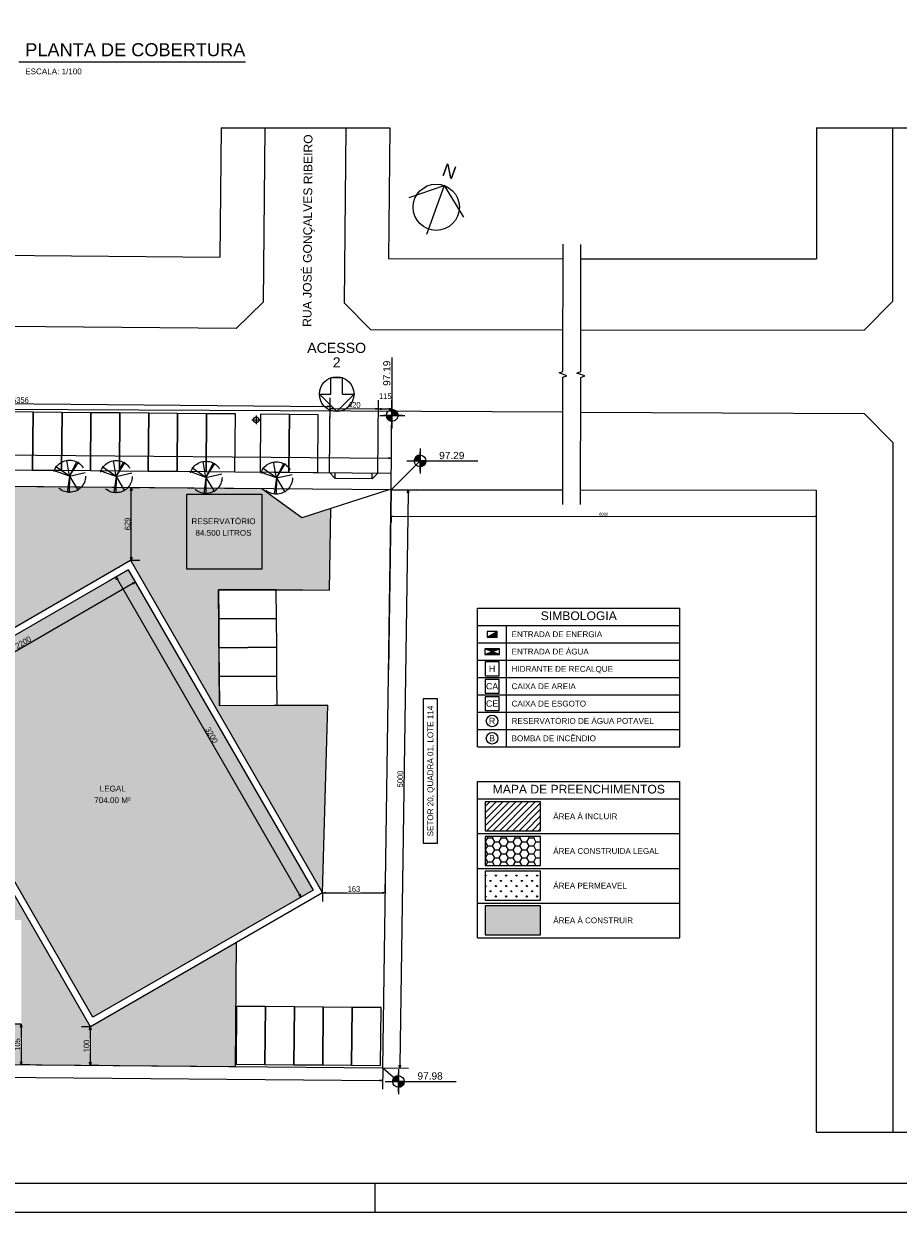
# Model space of a CAD drawing. Header units: millimetres. Extents: x -109 to 627, y -178 to 173.
# Tile 151 of 178: x 176 to 207, y 0 to 41. Entities that reach past the tile are written whole.
import ezdxf
from ezdxf.enums import TextEntityAlignment as Align

# ---------------------------------------------------------------- set-up
doc = ezdxf.new("R2010")
doc.units = ezdxf.units.MM
doc.linetypes.add('ACAD_ISO04W100', pattern=[30, 24, -3, 0, -3])
doc.linetypes.add('TRACEJADO_P', pattern=[0.1875, 0.125, -0.0625])
doc.layers.add('ARQ - COTA_NÍVEL', color=2, linetype='Continuous', lineweight=5)
doc.layers.add('MURO', color=2, linetype='Continuous', lineweight=0)
for name, color, linetype in [('ARQ-PIS-VISTA', 8, 'Continuous'), ('arvore', 74, 'Continuous'), ('BLOCOS', 3, 'Continuous'), ('FORMATO', 6, 'Continuous'), ('MEIOFIO', 2, 'Continuous')]:
    doc.layers.add(name, color=color, linetype=linetype)
doc.styles.add('Arial_2', font='arial.ttf', dxfattribs={"height": 0.15})
doc.styles.add('GULIM', font='Gulim.ttf')
doc.styles.get("Standard").update_dxf_attribs({"font": 'arial.ttf'})
doc.dimstyles.new('GULIM-100', dxfattribs={"dimtxt": 0.1, "dimasz": 0.05, "dimexe": 0.2, "dimexo": 0, "dimgap": 0.025, "dimtad": 1, "dimdec": 0, "dimlfac": 100, "dimzin": 12, "dimdsep": 46, "dimtxsty": 'GULIM', "dimblk": 'OPEN30', "dimcen": 0, "dimclrd": 152, "dimclre": 152, "dimclrt": 152, "dimaunit": 1, "dimadec": 0, "dimazin": 0, "dimtfac": 1.875, "dimtdec": 0, "dimtmove": 2, "dimatfit": 3, "dimldrblk": 'OPEN30', "dimfxl": 0, "dimtolj": 1, "dimtzin": 12, "dimlwd": -1, "dimarcsym": 0})
doc.dimstyles.new('GULIM-250', dxfattribs={"dimtxt": 0.2, "dimasz": 0.1, "dimexe": 0.3, "dimexo": 0, "dimgap": 0.025, "dimtad": 1, "dimdec": 0, "dimlfac": 250, "dimzin": 12, "dimdsep": 46, "dimtxsty": 'GULIM', "dimblk": 'OPEN30', "dimcen": 0, "dimclrd": 152, "dimclre": 152, "dimclrt": 152, "dimaunit": 1, "dimadec": 0, "dimazin": 0, "dimtfac": 1.875, "dimtdec": 0, "dimtmove": 2, "dimatfit": 3, "dimldrblk": 'OPEN30', "dimfxl": 0, "dimtolj": 1, "dimtzin": 12, "dimlwd": -1, "dimarcsym": 0})
doc.dimstyles.new('GULIM-75', dxfattribs={"dimtxt": 0.2, "dimasz": 0.1, "dimexe": 0.3, "dimexo": 0, "dimgap": 0.025, "dimtad": 1, "dimdec": 0, "dimlfac": 75, "dimzin": 12, "dimdsep": 46, "dimtxsty": 'GULIM', "dimblk": 'OPEN30', "dimcen": 0, "dimclrd": 152, "dimclre": 152, "dimclrt": 152, "dimaunit": 1, "dimadec": 0, "dimazin": 0, "dimtfac": 1.875, "dimtdec": 0, "dimtmove": 2, "dimatfit": 3, "dimldrblk": 'OPEN30', "dimfxl": 0, "dimtolj": 1, "dimtzin": 12, "dimlwd": -1, "dimarcsym": 0})

# ---------------------------------------------------------------- blocks, each defined once
blk = doc.blocks.new('_Open30')
at = {"color": 0, "linetype": 'ByBlock', "lineweight": -2}
for p, q in [((-1, 0.27), (0, 0)), ((0, 0), (-1, -0.27)), ((0, 0), (-1, 0))]:
    blk.add_line(p, q, dxfattribs=at)
blk = doc.blocks.new('*D362')
at = {"color": 152, "lineweight": -2, "transparency": 16777216}
for p, q in [((148.938, 25.346), (148.95, 26.74)), ((188.96, 24.996), (188.972, 26.39))]:
    blk.add_line(p, q, dxfattribs=at)
at = {"color": 152, "transparency": 16777216}
blk.add_line((149.047, 26.439), (188.87, 26.091), dxfattribs=at)
at = {"layer": 'Defpoints', "color": 0, "transparency": 16777216}
for p in [(188.97, 26.09), (148.938, 25.346), (188.96, 24.996)]:
    blk.add_point(p, dxfattribs=at)
at = {"color": 152, "transparency": 16777216, "xscale": 0.1, "yscale": 0.1, "zscale": 0.1}
for p, rotation in [((148.947, 26.44), 179.4993539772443), ((188.97, 26.09), 359.4993539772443)]:
    blk.add_blockref('_Open30', p, dxfattribs=dict(at, rotation=rotation))
at = {"color": 152, "transparency": 16777216, "insert": (168.96, 26.393), "char_height": 0.2, "attachment_point": 5, "rotation": 359.4994, "style": 'GULIM'}
blk.add_mtext('\\A1;10000', dxfattribs=at)
blk = doc.blocks.new('*D363')
at = {"color": 152, "lineweight": -2, "transparency": 16777216}
for p, q in [((188.96, 24.996), (189.849, 24.984)), ((188.672, 4.998), (189.56, 4.985))]:
    blk.add_line(p, q, dxfattribs=at)
at = {"color": 152, "transparency": 16777216}
blk.add_line((189.547, 24.888), (189.262, 5.09), dxfattribs=at)
at = {"layer": 'Defpoints', "color": 0, "transparency": 16777216}
for p in [(188.96, 24.996), (188.672, 4.998), (189.26, 4.99)]:
    blk.add_point(p, dxfattribs=at)
at = {"color": 152, "transparency": 16777216, "xscale": 0.1, "yscale": 0.1, "zscale": 0.1}
for p, rotation in [((189.549, 24.988), 89.1742365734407), ((189.26, 4.99), 269.1742365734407)]:
    blk.add_blockref('_Open30', p, dxfattribs=dict(at, rotation=rotation))
at = {"color": 152, "transparency": 16777216, "insert": (189.277, 14.991), "char_height": 0.2, "attachment_point": 5, "rotation": 89.1742, "style": 'GULIM'}
blk.add_mtext('\\A1;5000', dxfattribs=at)
blk = doc.blocks.new('*D364')
at = {"color": 152, "lineweight": -2, "transparency": 16777216}
for p, q in [((148.791, 5.347), (148.785, 4.604)), ((188.672, 4.998), (188.665, 4.256))]:
    blk.add_line(p, q, dxfattribs=at)
at = {"color": 152, "transparency": 16777216}
blk.add_line((148.888, 4.903), (188.568, 4.557), dxfattribs=at)
at = {"layer": 'Defpoints', "color": 0, "transparency": 16777216}
for p in [(148.791, 5.347), (188.672, 4.998), (188.668, 4.556)]:
    blk.add_point(p, dxfattribs=at)
at = {"color": 152, "transparency": 16777216, "xscale": 0.1, "yscale": 0.1, "zscale": 0.1}
for p, rotation in [((148.788, 4.904), 179.4993537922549), ((188.668, 4.556), 359.4993537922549)]:
    blk.add_blockref('_Open30', p, dxfattribs=dict(at, rotation=rotation))
at = {"color": 152, "transparency": 16777216, "insert": (168.729, 4.858), "char_height": 0.2, "attachment_point": 5, "rotation": 359.4994, "style": 'GULIM'}
blk.add_mtext('\\A1;10000', dxfattribs=at)
blk = doc.blocks.new('*D368')
at = {"color": 152, "lineweight": -2, "transparency": 16777216}
for p, q in [((179.858, 22.23), (179.175, 21.835)), ((186.26, 11.146), (185.577, 10.751))]:
    blk.add_line(p, q, dxfattribs=at)
at = {"color": 152, "transparency": 16777216}
blk.add_line((179.485, 21.899), (185.787, 10.988), dxfattribs=at)
at = {"layer": 'Defpoints', "color": 0, "transparency": 16777216}
for p in [(179.858, 22.23), (186.26, 11.146), (185.837, 10.901)]:
    blk.add_point(p, dxfattribs=at)
at = {"color": 152, "transparency": 16777216, "xscale": 0.1, "yscale": 0.1, "zscale": 0.1}
for p, rotation in [((179.435, 21.985), 120.0088417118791), ((185.837, 10.901), 300.0088417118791)]:
    blk.add_blockref('_Open30', p, dxfattribs=dict(at, rotation=rotation))
at = {"color": 152, "transparency": 16777216, "insert": (182.747, 16.507), "char_height": 0.2, "attachment_point": 5, "rotation": 300.0088, "style": 'GULIM'}
blk.add_mtext('\\A1;3200', dxfattribs=at)
blk = doc.blocks.new('*D369')
at = {"color": 152, "lineweight": -2, "transparency": 16777216}
for p, q in [((179.858, 22.23), (180.254, 21.544)), ((172.238, 17.829), (172.634, 17.143))]:
    blk.add_line(p, q, dxfattribs=at)
at = {"color": 152, "transparency": 16777216}
blk.add_line((180.018, 21.754), (172.57, 17.453), dxfattribs=at)
at = {"layer": 'Defpoints', "color": 0, "transparency": 16777216}
for p in [(179.858, 22.23), (172.238, 17.829), (172.484, 17.403)]:
    blk.add_point(p, dxfattribs=at)
at = {"color": 152, "transparency": 16777216, "xscale": 0.1, "yscale": 0.1, "zscale": 0.1}
for p, rotation in [((180.104, 21.804), 30.0088407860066), ((172.484, 17.403), 210.0088407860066)]:
    blk.add_blockref('_Open30', p, dxfattribs=dict(at, rotation=rotation))
at = {"color": 152, "transparency": 16777216, "insert": (176.23, 19.714), "char_height": 0.2, "attachment_point": 5, "rotation": 30.0088, "style": 'GULIM'}
blk.add_mtext('\\A1;2200', dxfattribs=at)
blk = doc.blocks.new('*D528')
at = {"color": 152, "lineweight": -2, "transparency": 16777216}
for p, q in [((179.968, 25.075), (180.268, 25.075)), ((179.946, 22.558), (180.268, 22.558))]:
    blk.add_line(p, q, dxfattribs=at)
at = {"color": 152, "transparency": 16777216}
blk.add_line((179.968, 22.658), (179.968, 24.975), dxfattribs=at)
at = {"layer": 'Defpoints', "color": 0, "transparency": 16777216}
for p in [(179.968, 25.075), (179.968, 25.075), (179.946, 22.558)]:
    blk.add_point(p, dxfattribs=at)
at = {"color": 152, "transparency": 16777216, "xscale": 0.1, "yscale": 0.1, "zscale": 0.1}
for p, rotation in [((179.968, 25.075), 90), ((179.968, 22.558), 270)]:
    blk.add_blockref('_Open30', p, dxfattribs=dict(at, rotation=rotation))
at = {"color": 152, "transparency": 16777216, "insert": (179.84, 23.816), "char_height": 0.2, "attachment_point": 5, "rotation": 90, "style": 'GULIM'}
blk.add_mtext('\\A1;629', dxfattribs=at)
blk = doc.blocks.new('*D529')
at = {"color": 152, "lineweight": -2, "transparency": 16777216}
for p, q in [((188.759, 11.053), (188.759, 11.353)), ((186.588, 11.053), (186.588, 10.753))]:
    blk.add_line(p, q, dxfattribs=at)
at = {"color": 152, "transparency": 16777216}
blk.add_line((186.688, 11.053), (188.659, 11.053), dxfattribs=at)
at = {"layer": 'Defpoints', "color": 0, "transparency": 16777216}
for p in [(186.588, 11.058), (188.759, 11.053), (188.759, 11.026)]:
    blk.add_point(p, dxfattribs=at)
at = {"color": 152, "transparency": 16777216, "xscale": 0.1, "yscale": 0.1, "zscale": 0.1, "rotation": 180}
blk.add_blockref('_Open30', (186.588, 11.053), dxfattribs=at)
at = {"color": 152, "transparency": 16777216, "xscale": 0.1, "yscale": 0.1, "zscale": 0.1}
blk.add_blockref('_Open30', (188.759, 11.053), dxfattribs=at)
at = {"color": 152, "transparency": 16777216, "insert": (187.673, 11.181), "char_height": 0.2, "attachment_point": 5, "style": 'GULIM', "bg_fill": 3, "box_fill_scale": 1.1, "bg_fill_color": 256, "bg_fill_true_color": 13158600, "bg_fill_transparency": 0}
blk.add_mtext('\\A1;163', dxfattribs=at)
blk = doc.blocks.new('*D530')
at = {"color": 152, "lineweight": -2, "transparency": 16777216}
for p, q in [((178.55, 6.417), (178.25, 6.417)), ((178.55, 5.087), (178.85, 5.087))]:
    blk.add_line(p, q, dxfattribs=at)
at = {"color": 152, "transparency": 16777216}
blk.add_line((178.55, 6.317), (178.55, 5.187), dxfattribs=at)
at = {"layer": 'Defpoints', "color": 0, "transparency": 16777216}
for p in [(178.552, 6.417), (178.54, 5.087), (178.55, 5.087)]:
    blk.add_point(p, dxfattribs=at)
at = {"color": 152, "transparency": 16777216, "xscale": 0.1, "yscale": 0.1, "zscale": 0.1}
for p, rotation in [((178.55, 6.417), 90), ((178.55, 5.087), 270)]:
    blk.add_blockref('_Open30', p, dxfattribs=dict(at, rotation=rotation))
at = {"color": 152, "transparency": 16777216, "insert": (178.422, 5.752), "char_height": 0.2, "attachment_point": 5, "rotation": 90, "style": 'GULIM', "bg_fill": 3, "box_fill_scale": 1.1, "bg_fill_color": 256, "bg_fill_true_color": 13158600, "bg_fill_transparency": 0}
blk.add_mtext('\\A1;100', dxfattribs=at)
blk = doc.blocks.new('*D531')
at = {"color": 152, "lineweight": -2, "transparency": 16777216}
for p, q in [((176.156, 6.504), (175.856, 6.504)), ((176.156, 5.107), (176.456, 5.107))]:
    blk.add_line(p, q, dxfattribs=at)
at = {"color": 152, "transparency": 16777216}
blk.add_line((176.156, 6.404), (176.156, 5.207), dxfattribs=at)
at = {"layer": 'Defpoints', "color": 0, "transparency": 16777216}
for p in [(176.168, 6.504), (176.156, 5.107), (176.156, 5.107)]:
    blk.add_point(p, dxfattribs=at)
at = {"color": 152, "transparency": 16777216, "xscale": 0.1, "yscale": 0.1, "zscale": 0.1}
for p, rotation in [((176.156, 6.504), 90), ((176.156, 5.107), 270)]:
    blk.add_blockref('_Open30', p, dxfattribs=dict(at, rotation=rotation))
at = {"color": 152, "transparency": 16777216, "insert": (176.028, 5.806), "char_height": 0.2, "attachment_point": 5, "rotation": 90, "style": 'GULIM', "bg_fill": 3, "box_fill_scale": 1.1, "bg_fill_color": 256, "bg_fill_true_color": 13158600, "bg_fill_transparency": 0}
blk.add_mtext('\\A1;105', dxfattribs=at)
blk = doc.blocks.new('A$C49980CD7')
at = {"layer": 'arvore', "linetype": 'TRACEJADO_P', "ltscale": 35}
for q in [(0.26, 3.11), (1.59, 3.86), (2.8, 3.69), (3, 3.66), (0, 2.65), (1.65, 0.03), (1.88, 0), (3.78, 2.39), (2.92, 0.26)]:
    blk.add_line((1.91, 1.96), q, dxfattribs=at)
blk.add_circle((1.91, 1.96), 1.91, dxfattribs=at)
blk = doc.blocks.new('Elevações de ponto - Cota de Nível 1-825078-NÍVEL 1')
at = {"layer": 'ARQ - COTA_NÍVEL'}
h = blk.add_hatch(color=256, dxfattribs=at)
edge = h.paths.add_edge_path(flags=0)
edge.add_line((0, 0.00228), (0, 0.00068))
edge.add_line((0, 0.00068), (-0.0016, 0.00068))
edge.add_arc((0, 0.00068), 0.0016, 90, 180, ccw=False)
h = blk.add_hatch(color=256, dxfattribs=at)
edge = h.paths.add_edge_path(flags=0)
edge.add_arc((0, 0.00068), 0.0016, 270, 360, ccw=False)
edge.add_line((0, -0.00092), (0, 0.00068))
edge.add_line((0, 0.00068), (0.0016, 0.00068))
for p, q in [((0, 0.00411), (0, -0.00284)), ((-0.00366, 0.00068), (0.016, 0.00068)), ((-0.0016, 0.00068), (0, 0.00068)), ((0, -0.00218), (0, 0.00308)), ((0, 0.00068), (0, 0.00228)), ((0.0016, 0.00068), (0, 0.00068)), ((0, 0.00068), (0, -0.00092))]:
    blk.add_line(p, q, dxfattribs=at)
blk.add_circle((0, 0.00068), 0.0016, dxfattribs=at)
for start, end in [(90, 180), (270, 360)]:
    blk.add_arc((0, 0.00068), 0.0016, start, end, dxfattribs=at)
blk = doc.blocks.new('*D972')
at = {"color": 152, "lineweight": -2, "transparency": 16777216}
for p, q in [((165.417, 27.846), (165.422, 28.366)), ((186.824, 25.593), (186.846, 28.179))]:
    blk.add_line(p, q, dxfattribs=at)
at = {"color": 152, "transparency": 16777216}
blk.add_line((165.519, 28.065), (186.744, 27.88), dxfattribs=at)
at = {"layer": 'Defpoints', "color": 0, "transparency": 16777216}
for p in [(165.417, 27.846), (186.844, 27.879), (186.824, 25.593)]:
    blk.add_point(p, dxfattribs=at)
at = {"color": 152, "transparency": 16777216, "xscale": 0.1, "yscale": 0.1, "zscale": 0.1}
for p, rotation in [((165.419, 28.066), 179.4991562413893), ((186.844, 27.879), 359.4991562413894)]:
    blk.add_blockref('_Open30', p, dxfattribs=dict(at, rotation=rotation))
at = {"color": 152, "transparency": 16777216, "insert": (176.132, 28.1), "char_height": 0.2, "attachment_point": 5, "rotation": 359.4992, "style": 'GULIM'}
blk.add_mtext('\\A1;5356', dxfattribs=at)
blk = doc.blocks.new('*D973')
at = {"color": 152, "lineweight": -2, "transparency": 16777216}
for p, q in [((186.824, 25.593), (186.846, 28.113)), ((188.504, 25.579), (188.526, 28.098))]:
    blk.add_line(p, q, dxfattribs=at)
at = {"color": 152, "transparency": 16777216}
blk.add_line((186.943, 27.812), (188.423, 27.799), dxfattribs=at)
at = {"layer": 'Defpoints', "color": 0, "transparency": 16777216}
for p in [(188.523, 27.798), (186.824, 25.593), (188.504, 25.579)]:
    blk.add_point(p, dxfattribs=at)
at = {"color": 152, "transparency": 16777216, "xscale": 0.1, "yscale": 0.1, "zscale": 0.1}
for p, rotation in [((186.843, 27.813), 179.4991562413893), ((188.523, 27.798), 359.4991562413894)]:
    blk.add_blockref('_Open30', p, dxfattribs=dict(at, rotation=rotation))
at = {"color": 152, "transparency": 16777216, "insert": (187.684, 27.933), "char_height": 0.2, "attachment_point": 5, "rotation": 359.4992, "style": 'GULIM'}
blk.add_mtext('\\A1;420', dxfattribs=at)
blk = doc.blocks.new('*D974')
at = {"color": 152, "lineweight": -2, "transparency": 16777216}
for p, q in [((188.504, 25.579), (188.526, 28.098)), ((188.972, 26.39), (188.987, 28.094))]:
    blk.add_line(p, q, dxfattribs=at)
at = {"color": 152, "transparency": 16777216}
blk.add_line((188.623, 27.798), (188.885, 27.795), dxfattribs=at)
at = {"layer": 'Defpoints', "color": 0, "transparency": 16777216}
for p in [(188.985, 27.794), (188.972, 26.39), (188.504, 25.579)]:
    blk.add_point(p, dxfattribs=at)
at = {"color": 152, "transparency": 16777216, "xscale": 0.1, "yscale": 0.1, "zscale": 0.1}
for p, rotation in [((188.523, 27.798), 179.4991562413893), ((188.985, 27.794), 359.4991562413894)]:
    blk.add_blockref('_Open30', p, dxfattribs=dict(at, rotation=rotation))
at = {"color": 152, "transparency": 16777216, "insert": (188.758, 28.237), "char_height": 0.2, "attachment_point": 5, "rotation": 359.4992, "style": 'GULIM'}
blk.add_mtext('\\A1;115', dxfattribs=at)
blk = doc.blocks.new('*D978')
at = {"color": 152, "lineweight": -2, "transparency": 16777216}
for p, q in [((188.96, 24.084), (188.959, 23.884)), ((203.674, 24.073), (203.674, 23.873))]:
    blk.add_line(p, q, dxfattribs=at)
at = {"color": 152, "transparency": 16777216}
blk.add_line((189.01, 24.084), (203.624, 24.073), dxfattribs=at)
at = {"layer": 'Defpoints', "color": 0, "transparency": 16777216}
for p in [(188.96, 24.996), (203.675, 24.985), (203.674, 24.073)]:
    blk.add_point(p, dxfattribs=at)
at = {"color": 152, "transparency": 16777216, "xscale": 0.05, "yscale": 0.05, "zscale": 0.05}
for p, rotation in [((188.96, 24.084), 179.9568969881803), ((203.674, 24.073), 359.9568969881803)]:
    blk.add_blockref('_Open30', p, dxfattribs=dict(at, rotation=rotation))
at = {"color": 152, "transparency": 16777216, "insert": (196.317, 24.155), "char_height": 0.1, "attachment_point": 5, "rotation": 359.9569, "style": 'GULIM', "bg_fill": 3, "box_fill_scale": 1.1, "bg_fill_color": 256, "bg_fill_true_color": 13158600, "bg_fill_transparency": 0}
blk.add_mtext('\\A1;6000', dxfattribs=at)

msp = doc.modelspace()

# ---------------------------------------------------------------- hatches: boundary and pattern name
h = msp.add_hatch()
h.set_pattern_fill('HONEY', color=211, scale=0.05)
h.paths.add_polyline_path([(186.25993, 11.14555), (178.63959, 6.74437), (172.23788, 17.82851), (179.85822, 22.22968)])
h = msp.add_hatch(color=1)
h.dxf.hatch_style = 1
h.paths.add_polyline_path([(192.63025, 20.09951), (192.28025, 19.89951), (192.63025, 19.89951)])
h = msp.add_hatch(color=1)
h.dxf.hatch_style = 1
h.paths.add_polyline_path([(192.45525, 19.39951), (192.20525, 19.29951), (192.70525, 19.29951)])
h.paths.add_polyline_path([(192.70525, 19.49951), (192.20525, 19.49951), (192.45525, 19.39951)])
h = msp.add_hatch()
h.set_pattern_fill('ANSI31', color=1, scale=0.05)
h.set_pattern_definition([(45, (-14.86188, 4.97973), (-0.1122532, 0.1122532), [])])
h.paths.add_polyline_path([(194.13525, 14.19951), (192.21525, 14.19951), (192.21525, 13.19951), (194.13525, 13.19951)])
h = msp.add_hatch()
h.set_pattern_fill('HONEY', color=211, scale=0.05)
h.set_pattern_definition([(0, (-14.86188, 4.97973), (0.238125, 0.13748153), [0.15875, -0.3175]), (120, (-14.86188, 4.97973), (-0.238125, 0.13748153), [0.15875, -0.3175]), (60, (-14.86188, 4.97973), (5e-10, 0.274963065), [-0.3175, 0.15875])])
h.paths.add_polyline_path([(194.13525, 12.99951), (192.21525, 12.99951), (192.21525, 11.99951), (194.13525, 11.99951)])
h = msp.add_hatch()
h.set_pattern_fill('GRASS', color=81, scale=0.01)
h.set_pattern_definition([(90, (-14.86188, 4.97973), (-0.17960512, 0.17960512), [0.047625, -0.31158524]), (45, (-14.86188, 4.97973), (-0.17960512, 0.17960512), [0.047625, -0.206375]), (135, (-14.86188, 4.97973), (-0.17960512, -0.17960512), [0.047625, -0.206375])])
h.paths.add_polyline_path([(194.13525, 11.79951), (192.21525, 11.79951), (192.21525, 10.79951), (194.13525, 10.79951)])
h = msp.add_hatch(color=11)
h.dxf.hatch_style = 1
h.paths.add_polyline_path([(194.13525, 10.59951), (192.21525, 10.59951), (192.21525, 9.59951), (194.13525, 9.59951)])

# ---------------------------------------------------------------- linework, layer by layer
at = {"color": 2}
for p, q in [((176.07094, 39.80122), (183.92244, 39.80122)), ((190.79623, 35.52675), (190.1806, 33.83531)), ((186.87588, 28.30926), (186.87588, 28.87495)), ((187.27588, 28.87495), (186.87588, 28.87495)), ((187.27588, 28.30926), (187.27588, 28.87495)), ((186.47588, 28.30926), (186.87588, 28.30926)), ((187.27588, 28.30926), (187.67588, 28.30926)), ((184.98603, 21.55008), (186.82995, 21.52351)), ((191.95525, 16.09951), (191.95525, 20.89951)), ((191.95525, 20.89951), (198.95525, 20.89951)), ((198.95525, 16.09951), (198.95525, 20.89951)), ((191.95525, 20.29951), (198.95525, 20.29951)), ((192.95525, 16.09951), (192.95525, 20.29951)), ((192.28025, 19.89951), (192.63025, 20.09951)), ((191.95525, 19.69951), (198.95525, 19.69951)), ((192.20525, 19.29951), (192.70525, 19.49951)), ((192.70525, 19.29951), (192.20525, 19.49951)), ((191.95525, 19.09951), (198.95525, 19.09951)), ((191.95525, 18.49951), (198.95525, 18.49951)), ((191.95525, 17.89951), (198.95525, 17.89951)), ((191.95525, 17.29951), (198.95525, 17.29951)), ((191.95525, 16.69951), (198.95525, 16.69951)), ((191.95525, 16.09951), (198.95525, 16.09951)), ((191.95525, 9.49951), (191.95525, 14.89951)), ((191.95525, 14.89951), (198.95525, 14.89951)), ((198.95525, 9.49951), (198.95525, 14.89951)), ((191.95525, 14.29951), (198.95525, 14.29951)), ((191.95525, 13.09951), (198.95525, 13.09951)), ((191.95525, 11.89951), (198.95525, 11.89951)), ((191.95525, 10.69951), (198.95525, 10.69951)), ((191.95525, 9.49951), (198.95525, 9.49951)), ((183.57326, 5.04262), (183.6108, 9.33837))]:
    msp.add_line(p, q, dxfattribs=at)
at = {"color": 1, "linetype": 'ACAD_ISO04W100', "ltscale": 15}
for p, q in [((183.07421, 37.52119), (188.91414, 37.52119)), ((203.67725, 37.52119), (217.3891, 37.51882)), ((203.67123, 2.77107), (217.38308, 2.76869))]:
    msp.add_line(p, q, dxfattribs=at)
at = {"color": 1}
for p, q in [((184.28947, 27.56543), (184.28947, 27.26543)), ((184.13947, 27.41543), (184.43947, 27.41543)), ((188.96021, 24.99631), (189.9618, 25.9963)), ((188.67198, 4.99807), (189.21093, 4.52518)), ((188.4, 1), (188.4, 0))]:
    msp.add_line(p, q, dxfattribs=at)
at = {"linetype": 'Continuous'}
for p, q in [((188.96022, 24.99631), (148.93751, 25.34604)), ((188.67198, 4.99807), (188.96022, 24.99631)), ((148.79138, 5.34655), (188.67198, 4.99807))]:
    msp.add_line(p, q, dxfattribs=at)
msp.add_line((188.96021, 24.99631), (188.87028, 18.75648))
at = {"color": 2}
for points in [[(125, 0), (243.9, 0), (243.9, 89.1), (125, 89.1)], [(176.57181, 27.68288), (175.57185, 27.69161), (175.55437, 25.69169), (176.55433, 25.68295)], [(177.57177, 27.67414), (176.57181, 27.68288), (176.55433, 25.68295), (177.5543, 25.67422)], [(178.57173, 27.6654), (177.57177, 27.67414), (177.5543, 25.67422), (178.55426, 25.66548)], [(179.5717, 27.65666), (178.57173, 27.6654), (178.55426, 25.66548), (179.55422, 25.65674)], [(180.57166, 27.64793), (179.5717, 27.65666), (179.55422, 25.65674), (180.55418, 25.648)], [(181.57162, 27.63919), (180.57166, 27.64793), (180.55418, 25.648), (181.55414, 25.63926)], [(182.57158, 27.63045), (181.57162, 27.63919), (181.55414, 25.63926), (182.55411, 25.63053)], [(183.57154, 27.62171), (182.57158, 27.63045), (182.55411, 25.63053), (183.55407, 25.62179)], [(185.44117, 27.6062), (184.44121, 27.61494), (184.42373, 25.61501), (185.4237, 25.60627)], [(186.44113, 27.59746), (185.44117, 27.6062), (185.4237, 25.60627), (186.42366, 25.59754)], [(186.58779, 11.05775), (178.55179, 6.41651), (171.91002, 17.9163), (179.94602, 22.55754)], [(184.99344, 20.55011), (184.98603, 21.55008), (182.98608, 21.53526), (182.9935, 20.53529)], [(185.00085, 19.55014), (184.99344, 20.55011), (182.9935, 20.53529), (183.00091, 19.53531)], [(192.28025, 19.89951), (192.63025, 19.89951), (192.63025, 20.09951), (192.28025, 20.09951)], [(185.00827, 18.55017), (185.00085, 19.55014), (183.00091, 19.53531), (183.00832, 18.53534)], [(192.20525, 19.29951), (192.70525, 19.29951), (192.70525, 19.49951), (192.20525, 19.49951)], [(185.01568, 17.55019), (185.00827, 18.55017), (183.00832, 18.53534), (183.01573, 17.53537)], [(190.56779, 12.76668), (190.56779, 17.76668), (190.06779, 17.76668), (190.06779, 12.76668)], [(192.21525, 13.19951), (194.13525, 13.19951), (194.13525, 14.19951), (192.21525, 14.19951)], [(192.21525, 11.99951), (194.13525, 11.99951), (194.13525, 12.99951), (192.21525, 12.99951)], [(192.21525, 10.79951), (194.13525, 10.79951), (194.13525, 11.79951), (192.21525, 11.79951)], [(192.21525, 9.59951), (194.13525, 9.59951), (194.13525, 10.59951), (192.21525, 10.59951)], [(184.61076, 7.11364), (183.6108, 7.12237), (183.59332, 5.12245), (184.59329, 5.11371)], [(185.61072, 7.1049), (184.61076, 7.11364), (184.59329, 5.11371), (185.59325, 5.10497)], [(186.61069, 7.09616), (185.61072, 7.1049), (185.59325, 5.10497), (186.59321, 5.09624)], [(187.61065, 7.08742), (186.61069, 7.09616), (186.59321, 5.09624), (187.59317, 5.0875)], [(188.61061, 7.07868), (187.61065, 7.08742), (187.59317, 5.0875), (188.59313, 5.07876)]]:
    msp.add_lwpolyline(points, close=True, dxfattribs=at)
at = {"color": 6}
msp.add_lwpolyline([(127.5, 1), (242.9, 1), (242.9, 88.1), (127.5, 88.1)], close=True, dxfattribs=at)
msp.add_lwpolyline([(189.58293, 35.11702), (190.79623, 35.52675), (191.46231, 34.43298)])
at = {"color": 2, "linetype": 'Continuous'}
for points in [[(194.90483, 24.49184), (194.90825, 28.8923), (195.04566, 28.94219), (194.77099, 29.0424), (194.9084, 29.0923), (194.91181, 33.49275)], [(195.51914, 24.4886), (195.52255, 28.88905), (195.65996, 28.93894), (195.38529, 29.03916), (195.5227, 29.08905), (195.52612, 33.4895)]]:
    msp.add_lwpolyline(points, dxfattribs=at)
at = {"color": 2}
msp.add_lwpolyline([(187.67588, 28.30926), (187.07588, 27.70926), (186.47588, 28.30926)], dxfattribs=at)
at = {"color": 3}
msp.add_lwpolyline([(181.88594, 24.8474), (184.48594, 24.8474), (184.48594, 22.2474), (181.88594, 22.2474)], close=True, dxfattribs=at)
msp.add_lwpolyline([(181.88594, 24.8474), (184.48594, 24.8474), (184.48594, 22.2474), (181.88594, 22.2474)], close=True, dxfattribs=at)
at = {"color": 5, "linetype": 'Continuous'}
msp.add_lwpolyline([(186.25993, 11.14555), (178.63959, 6.74437), (172.23788, 17.82851), (179.85822, 22.22968)], close=True, dxfattribs=at)
at = {"color": 1}
for points in [[(192.21525, 18.55951), (192.69525, 18.55951), (192.69525, 19.03951), (192.21525, 19.03951)], [(192.21525, 17.95951), (192.69525, 17.95951), (192.69525, 18.43951), (192.21525, 18.43951)], [(192.21525, 17.35951), (192.69525, 17.35951), (192.69525, 17.83951), (192.21525, 17.83951)]]:
    msp.add_lwpolyline(points, close=True, dxfattribs=at)
at = {"color": 2}
for centre, radius in [((190.52262, 34.775), 0.8), ((184.28947, 27.41543), 0.1)]:
    msp.add_circle(centre, radius, dxfattribs=at)
at = {"color": 1}
for centre, radius in [((187.07588, 28.30926), 0.6), ((192.45525, 16.99951), 0.2), ((192.45525, 16.39951), 0.2)]:
    msp.add_circle(centre, radius, dxfattribs=at)
at = {"layer": 'ARQ-PIS-VISTA', "color": 2}
for p, q in [((183.55407, 25.62179), (188.96527, 25.5745)), ((186.82376, 25.59322), (187.02201, 25.39148)), ((187.02201, 25.39148), (187.02376, 25.59147)), ((188.30196, 25.38029), (188.30371, 25.58029)), ((188.5037, 25.57854), (188.30196, 25.38029)), ((188.30196, 25.38029), (187.02201, 25.39148))]:
    msp.add_line(p, q, dxfattribs=at)
at = {"layer": 'BLOCOS'}
for p, q in [((203.67725, 37.52119), (203.67646, 32.98595)), ((159.14748, 33.25713), (183.02767, 33.04846)), ((188.86707, 32.99743), (194.91142, 32.99275)), ((195.52573, 32.99227), (203.67646, 32.98595)), ((188.96021, 24.99631), (194.90522, 24.99184)), ((195.51953, 24.99138), (203.67508, 24.98524)), ((203.67508, 24.98524), (203.67123, 2.77107))]:
    msp.add_line(p, q, dxfattribs=at)
for points in [[(183.07421, 37.52119), (183.02767, 33.04846)], [(188.91414, 37.52119), (188.86707, 32.99743)]]:
    msp.add_lwpolyline(points, dxfattribs=at)
at = {"layer": 'MEIOFIO'}
for p, q in [((146.37287, 27.94676), (194.90731, 27.69035)), ((195.52162, 27.6871), (205.327, 27.6353)), ((205.327, 27.6353), (206.32681, 26.63001)), ((206.32681, 26.63001), (206.32268, 2.77061))]:
    msp.add_line(p, q, dxfattribs=at)
for points in [[(184.5943, 37.52119), (184.5316, 31.49526), (183.60206, 30.58335), (158.49617, 30.80273)], [(187.39406, 37.52119), (187.3311, 31.4708), (188.2415, 30.54281), (194.90952, 30.53664)], [(195.52383, 30.53607), (205.32748, 30.527), (206.32766, 31.52607), (206.32869, 37.52073)]]:
    msp.add_lwpolyline(points, dxfattribs=at)
at = {"layer": 'MURO', "color": 2, "linetype": 'ByBlock'}
for p, q in [((186.82995, 21.52351), (186.87065, 24.34769)), ((185.01568, 17.55019), (186.77268, 17.55019))]:
    msp.add_line(p, q, dxfattribs=at)
msp.add_lwpolyline([(188.88022, 24.99701), (185.86682, 24.02334), (184.48947, 25.03538), (168.93334, 25.17131)], dxfattribs=at)

# ---------------------------------------------------------------- block references
at = {"linetype": 'Continuous', "xscale": 0.2921674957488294, "yscale": 0.2921674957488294, "zscale": 0.2921674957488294}
for p in [(177.27098, 24.89623), (178.8839, 24.88214), (181.99275, 24.85497), (184.43001, 24.8345)]:
    msp.add_blockref('A$C49980CD7', p, dxfattribs=at)
at = {"layer": 'ARQ - COTA_NÍVEL', "xscale": 124.9999999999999, "yscale": 124.9999999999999, "zscale": 124.9999999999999, "rotation": 90}
msp.add_blockref('Elevações de ponto - Cota de Nível 1-825078-NÍVEL 1', (189.0844, 27.57428), dxfattribs=at)
at = {"layer": 'ARQ - COTA_NÍVEL', "xscale": 124.9999999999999, "yscale": 124.9999999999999, "zscale": 124.9999999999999}
for p in [(189.9618, 25.91155), (189.21093, 4.44043)]:
    msp.add_blockref('Elevações de ponto - Cota de Nível 1-825078-NÍVEL 1', p, dxfattribs=at)

# ---------------------------------------------------------------- texts
at = {"color": 6}
msp.add_text('PLANTA DE COBERTURA', height=0.45, dxfattribs=at).set_placement((176.29793, 40.00122))
at = {"color": 2}
msp.add_text('ESCALA: 1/100', height=0.2, dxfattribs=at).set_placement((176.29793, 39.37557))
at = {"color": 6}
msp.add_text('N', height=0.45, rotation=340, dxfattribs=at).set_placement((190.89884, 35.80866), align=Align.CENTER)
at = {"color": 4}
for s, p in [('ACESSO', (187.07588, 29.90926)), ('2', (187.07588, 29.40926))]:
    msp.add_text(s, height=0.35, dxfattribs=at).set_placement(p, align=Align.MIDDLE)
at = {"color": 2}
for s, p in [('RESERVATÓRIO', (183.1593, 23.80976)), ('84.500 LITROS', (183.1593, 23.40976)), ('704.00 M²', (179.31618, 14.15873)), ('LEGAL', (179.32533, 14.55873))]:
    msp.add_text(s, height=0.2, dxfattribs=at).set_placement(p, align=Align.CENTER)
at = {"color": 3}
for s, p in [('SIMBOLOGIA', (195.45525, 20.39951)), ('MAPA DE PREENCHIMENTOS', (195.45525, 14.39951))]:
    msp.add_text(s, height=0.3, dxfattribs=at).set_placement(p, align=Align.BOTTOM_CENTER)
at = {"color": 2}
for s, p in [('ENTRADA DE ENERGIA', (193.13025, 19.99951)), ('ENTRADA DE ÁGUA', (193.13025, 19.39951)), ('HIDRANTE DE RECALQUE', (193.13025, 18.79951)), ('CAIXA DE AREIA', (193.13025, 18.19951)), ('CAIXA DE ESGOTO', (193.13025, 17.59951)), ('RESERVATÓRIO DE ÁGUA POTAVEL', (193.13025, 16.99951)), ('BOMBA DE INCÊNDIO', (193.13025, 16.39951)), ('ÁREA À INCLUIR', (194.57025, 13.69951)), ('ÁREA CONSTRUIDA LEGAL', (194.57025, 12.49951)), ('ÁREA PERMEAVEL', (194.57025, 11.29951)), ('ÁREA À CONSTRUIR', (194.57025, 10.09951))]:
    msp.add_text(s, height=0.2, dxfattribs=at).set_placement(p, align=Align.MIDDLE_LEFT)
msp.add_text('SETOR 20, QUADRA 01, LOTE 114', height=0.2, rotation=90, dxfattribs=at).set_placement((190.31779, 15.26668), align=Align.MIDDLE_CENTER)
at = {"color": 1, "char_height": 0.21875, "width": 8.8645436, "attachment_point": 5}
for s, insert in [('H', (192.45525, 18.79951)), ('CA', (192.45525, 18.19951)), ('CE', (192.45525, 17.59951)), ('R', (192.45525, 16.99951)), ('B', (192.45525, 16.39951))]:
    msp.add_mtext(s, dxfattribs=dict(at, insert=insert))
at = {"layer": 'ARQ - COTA_NÍVEL', "insert": (188.68557, 28.59458), "char_height": 0.25, "width": 0.8141331, "attachment_point": 1, "rotation": 90, "line_spacing_factor": 0.941778, "style": 'Arial_2'}
msp.add_mtext('97.19', dxfattribs=at)
at = {"layer": 'ARQ - COTA_NÍVEL', "char_height": 0.25, "width": 0.8141331, "attachment_point": 1, "line_spacing_factor": 0.941778, "style": 'Arial_2'}
for s, insert in [('97.29', (190.62258, 26.31038)), ('97.98', (189.87171, 4.83926))]:
    msp.add_mtext(s, dxfattribs=dict(at, insert=insert))
at = {"layer": 'FORMATO', "color": 3}
msp.add_text('RUA JOSÉ GONÇALVES RIBEIRO', height=0.3, rotation=89.66769, dxfattribs=at).set_placement((186.20074, 30.63562))

# ---------------------------------------------------------------- dimensions: what is measured, and where the dimension line sits
for base, p1, p2, angle, picture, middle in [((186.84375, 27.87897), (165.41703, 27.84615), (186.82376, 25.59322), 179.499156, '*D972', (176.13246, 28.10013)), ((188.52311, 27.79849), (186.82376, 25.59322), (188.5037, 25.57854), 179.499156, '*D973', (187.68425, 27.93349)), ((188.98467, 27.79445), (188.5037, 25.57854), (188.9724, 26.39009), 179.499156, '*D974', (188.75774, 28.23675)), ((179.96802, 25.07489), (179.94602, 22.55754), (179.96802, 25.07489), 90, '*D528', (179.84049, 23.81622))]:
    dim = msp.add_linear_dim(base=base, p1=p1, p2=p2, angle=angle, dimstyle='GULIM-250')
    dim.commit()
    dim.dimension.update_dxf_attribs({"geometry": picture, "text_midpoint": middle})
for p1, p2, distance, picture, middle in [((148.93751, 25.34604), (188.96022, 24.99631), 1.09383, '*D362', (168.95954, 26.39276)), ((148.79138, 5.34655), (188.67198, 4.99807), -0.44243, '*D364', (168.72893, 4.85769))]:
    dim = msp.add_aligned_dim(p1=p1, p2=p2, distance=distance, text='10000', dimstyle='GULIM-250')
    dim.commit()
    dim.dimension.update_dxf_attribs({"geometry": picture, "text_midpoint": middle})
for p1, p2, distance, picture, middle in [((188.96022, 24.99631), (188.67198, 4.99807), 0.58855, '*D363', (189.27707, 14.99055)), ((179.85822, 22.22968), (172.23788, 17.82851), 0.49171, '*D369', (176.23019, 19.71374)), ((179.85822, 22.22968), (186.25993, 11.14555), -0.48848, '*D368', (182.74651, 16.50709))]:
    dim = msp.add_aligned_dim(p1=p1, p2=p2, distance=distance, dimstyle='GULIM-250')
    dim.commit()
    dim.dimension.update_dxf_attribs({"geometry": picture, "text_midpoint": middle})

# ---------------------------------------------------------------- next in the draw order: dimensions: what is measured, and where the dimension line sits
dim = msp.add_aligned_dim(p1=(188.96021, 24.99631), p2=(203.67508, 24.98524), distance=-0.9124, text='6000', dimstyle='GULIM-100', override={"dimfxlon": 1, "dimtfill": 1, "dimtfillclr": 256, "dimarcsym": 2})
dim.commit()
dim.dimension.update_dxf_attribs({"geometry": '*D978', "text_midpoint": (196.31702, 24.15465)})
dim = msp.add_linear_dim(base=(188.75887, 11.05283), p1=(186.58779, 11.05775), p2=(188.75887, 11.02646), dimstyle='GULIM-75', override={"dimfxlon": 1, "dimtfill": 1, "dimtfillclr": 256, "dimarcsym": 2})
dim.commit()
dim.dimension.update_dxf_attribs({"geometry": '*D529', "text_midpoint": (187.67333, 11.18063)})
for base, p1, p2, picture, middle in [((176.15579, 5.10744), (176.168, 6.50437), (176.15579, 5.10744), '*D531', (176.02799, 5.8059)), ((178.54961, 5.0866), (178.55179, 6.41651), (178.54017, 5.0866), '*D530', (178.42181, 5.75156))]:
    dim = msp.add_linear_dim(base=base, p1=p1, p2=p2, angle=90, dimstyle='GULIM-75', override={"dimfxlon": 1, "dimtfill": 1, "dimtfillclr": 256, "dimarcsym": 2})
    dim.commit()
    dim.dimension.update_dxf_attribs({"geometry": picture, "text_midpoint": middle})

# ---------------------------------------------------------------- next in the draw order: hatches: boundary and pattern name
h = msp.add_hatch()
h.set_pattern_fill('GRASS', color=81, scale=0.025)
edge = h.paths.add_edge_path()
edge.add_line((148.79138, 5.34655), (183.57326, 5.04262))
edge.add_line((183.57326, 5.04262), (183.6108, 9.33837))
edge.add_line((183.6108, 9.33837), (178.55179, 6.41651))
edge.add_line((178.55179, 6.41651), (171.91002, 17.9163))
edge.add_line((171.91002, 17.9163), (179.94602, 22.55754))
edge.add_line((179.94602, 22.55754), (186.58779, 11.05283))
edge.add_line((186.58779, 11.05283), (186.77268, 17.55019))
edge.add_line((186.77268, 17.55019), (183.01583, 17.52235))
edge.add_line((183.01583, 17.52235), (182.98608, 21.53526))
edge.add_line((182.98608, 21.53526), (186.82995, 21.52351))
edge.add_line((186.82995, 21.52351), (186.87065, 24.34769))
edge.add_line((186.87065, 24.34769), (185.86682, 24.02334))
edge.add_line((185.86682, 24.02334), (184.48947, 25.03538))
edge.add_line((184.48947, 25.03538), (168.1232, 25.17839))
edge.add_line((168.1232, 25.17839), (166.28153, 23.33672))
edge.add_line((166.28153, 23.33672), (166.28153, 23.04444))
edge.add_line((166.28153, 23.04444), (164.96686, 23.04444))
edge.add_line((164.96686, 23.04444), (164.96686, 20.68561))
edge.add_arc((164.57481, 17.09679), 3.61017, 32.654949, 83.765493, ccw=False)
edge.add_line((167.61434, 19.04476), (169.33644, 20.03902))
edge.add_line((169.33644, 20.03902), (172.72589, 14.16832))
edge.add_line((172.72589, 14.16832), (170.13648, 12.67332))
edge.add_line((170.13648, 12.67332), (168.45049, 15.59354))
edge.add_line((168.45049, 15.59354), (167.51544, 15.05369))
edge.add_line((167.51544, 15.05369), (167.98509, 14.24023))
edge.add_line((167.98509, 14.24023), (166.22656, 11.19437))
edge.add_line((166.22656, 11.19437), (165.288, 11.19437))
edge.add_line((165.288, 11.19437), (165.288, 10.11437))
edge.add_line((165.288, 10.11437), (176.168, 10.11437))
edge.add_line((176.168, 10.11437), (176.168, 6.50437))
edge.add_line((176.168, 6.50437), (148.79984, 6.50437))
edge.add_line((148.79984, 6.50437), (148.79138, 5.34655))

# ---------------------------------------------------------------- next in the draw order: linework, layer by layer
at = {"color": 1}
msp.add_lwpolyline([(148.79138, 5.34655), (183.57326, 5.04262), (183.6108, 9.33837), (178.55179, 6.41651), (171.91002, 17.9163), (179.94602, 22.55754), (186.58779, 11.05283), (186.77268, 17.55019), (183.01583, 17.52235), (182.98608, 21.53526), (186.82995, 21.52351), (186.87065, 24.34769), (185.86682, 24.02334), (184.48947, 25.03538), (168.1232, 25.17839)], dxfattribs=at)
at = {"layer": 'MURO', "color": 2, "linetype": 'ByBlock'}
msp.add_line((186.58779, 11.05283), (186.77268, 17.55019), dxfattribs=at)

doc.saveas('drawing.dxf')
